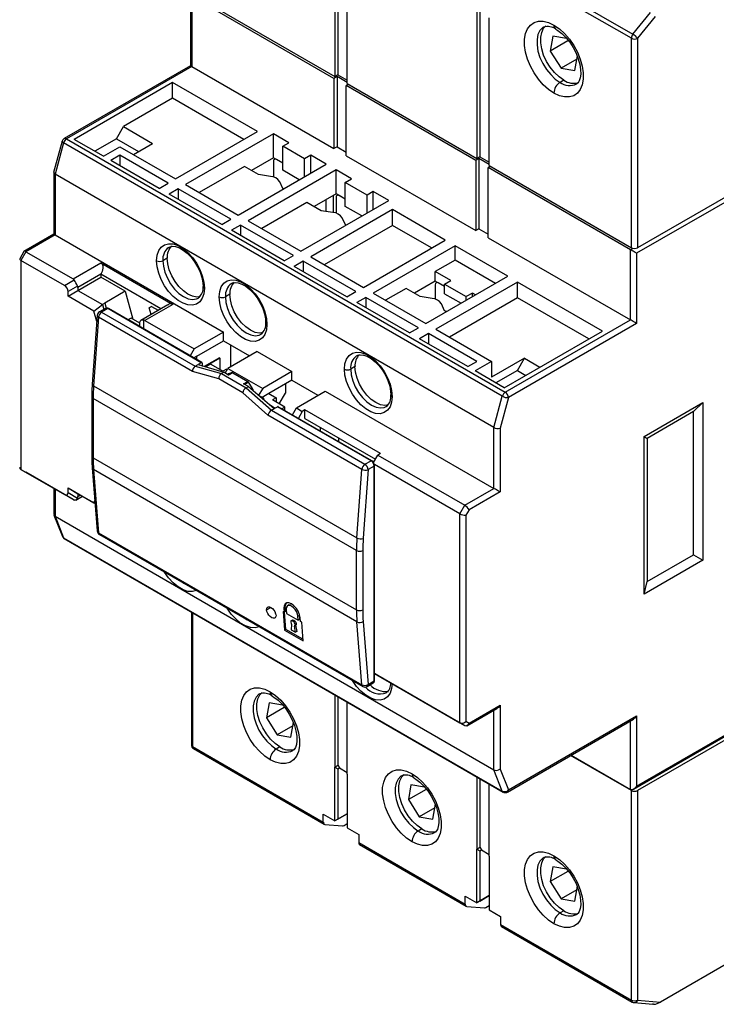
# Model space of a CAD drawing. Header units: millimetres. Extents: x 0 to 699, y 0 to 540.
# Tile 13 of 16: x 440 to 519, y 320 to 433. Entities that reach past the tile are written whole.
import ezdxf

# ---------------------------------------------------------------- set-up
doc = ezdxf.new("R2010")
doc.units = ezdxf.units.MM
doc.header["$LTSCALE"] = 2.5

msp = doc.modelspace()

# ---------------------------------------------------------------- linework, layer by layer
for p, q in [((475.82, 442.9), (475.82, 426.04)), ((476.18, 443.1), (476.18, 426.24)), ((477.24, 425.22), (477.24, 442.08)), ((494.91, 439.47), (509.83, 430.85)), ((509.66, 430.4), (494.74, 439.01)), ((459.34, 435.26), (459.34, 427.26)), ((475.72, 425.81), (459.49, 435.18)), ((459.49, 435.18), (459.49, 427.18)), ((459.59, 435.41), (475.82, 426.04)), ((492.02, 433.55), (492.02, 416.69)), ((492.37, 433.75), (492.37, 416.89)), ((493.43, 415.87), (493.43, 432.73)), ((509.83, 430.85), (511.84, 433.35)), ((512.37, 432.89), (510.37, 430.4)), ((500.71, 430.63), (500.4, 428.94)), ((502.42, 430.1), (500.4, 428.94)), ((502.25, 430.36), (500.71, 430.63)), ((509.66, 406.5), (509.66, 430.4)), ((510.37, 430.4), (510.37, 406.5)), ((500.4, 428.94), (501.65, 426.98)), ((503.43, 428.01), (501.65, 426.98)), ((503.2, 426.72), (503.5, 428.41)), ((459.34, 427.26), (444.95, 418.96)), ((459.49, 427.18), (445.2, 418.93)), ((459.49, 427.18), (475.72, 417.81)), ((501.65, 426.98), (503.2, 426.72)), ((476.07, 426.02), (475.72, 425.81)), ((475.72, 425.81), (475.72, 417.81)), ((476.18, 426.24), (475.82, 426.04)), ((477.24, 425.34), (476.07, 426.02)), ((476.07, 426.02), (476.07, 418.01)), ((476.18, 426.24), (477.24, 425.63)), ((501.95, 425.61), (501.53, 425.37)), ((457.3, 425.34), (446.09, 418.87)), ((466.98, 419.75), (457.3, 425.34)), ((457.3, 423.55), (457.3, 425.34)), ((477.38, 425.14), (477.13, 425)), ((491.91, 416.46), (477.13, 425)), ((477.13, 416.99), (477.13, 425)), ((477.24, 425.22), (492.02, 416.69)), ((457.3, 423.55), (451.71, 420.32)), ((465.43, 418.85), (457.3, 423.55)), ((450.9, 418.92), (451.71, 420.32)), ((451.71, 420.32), (455.03, 418.4)), ((445.2, 418.93), (495.27, 390.03)), ((449.41, 416.95), (446.09, 418.87)), ((450.9, 418.92), (448.45, 417.51)), ((450.9, 418.92), (453.41, 417.47)), ((457.65, 414.36), (466.98, 419.75)), ((468.82, 419.5), (458.78, 413.71)), ((470.59, 418.48), (468.82, 419.5)), ((468.82, 416.77), (468.82, 419.5)), ((444.72, 418.65), (443.74, 415.07)), ((444.87, 418.48), (443.9, 414.91)), ((494.93, 389.57), (444.87, 418.48)), ((449.41, 416.95), (451.29, 418.03)), ((451.29, 418.03), (457.65, 414.36)), ((452.84, 417.14), (455.03, 418.4)), ((469.88, 418.08), (470.59, 418.48)), ((472.36, 416.65), (469.88, 418.08)), ((469.88, 415.34), (469.88, 418.08)), ((476.07, 418.01), (475.72, 417.81)), ((476.07, 418.01), (477.13, 417.4)), ((451.29, 417.05), (450.26, 416.46)), ((456.8, 413.87), (451.29, 417.05)), ((451.29, 417.05), (451.29, 415.87)), ((468.82, 416.77), (466.31, 415.32)), ((469.88, 416.16), (468.82, 416.77)), ((469.03, 416.65), (468.93, 416.59)), ((473.07, 417.05), (472.36, 416.65)), ((472.36, 414.61), (472.36, 416.65)), ((474.83, 416.03), (473.07, 417.05)), ((473.07, 415.01), (473.07, 417.05)), ((477.13, 416.99), (491.91, 408.46)), ((492.26, 416.67), (491.91, 416.46)), ((492.37, 416.89), (492.02, 416.69)), ((493.43, 415.99), (492.26, 416.67)), ((492.26, 416.67), (492.26, 408.67)), ((492.37, 416.89), (493.43, 416.28)), ((455.78, 413.28), (450.26, 416.46)), ((465.5, 415.79), (460.34, 412.81)), ((464.79, 410.24), (474.83, 416.03)), ((467.12, 414.85), (465.5, 415.79)), ((468.82, 416.36), (468.82, 414.56)), ((469.88, 416.16), (469.18, 416.57)), ((491.91, 416.46), (491.91, 408.46)), ((493.57, 415.79), (493.32, 415.65)), ((493.32, 407.65), (493.32, 415.65)), ((509.55, 406.28), (493.32, 415.65)), ((493.43, 415.87), (509.66, 406.5)), ((443.75, 415.12), (443.75, 408.05)), ((493.96, 386.01), (443.9, 414.91)), ((443.9, 414.91), (443.9, 407.97)), ((475.96, 415.38), (465.92, 409.58)), ((468.47, 414.65), (467.12, 414.85)), ((471.76, 414.26), (469.88, 415.34)), ((477.73, 414.36), (475.96, 415.38)), ((475.96, 412.65), (475.96, 415.38)), ((477.02, 413.95), (477.73, 414.36)), ((455.78, 413.28), (456.8, 413.87)), ((457.93, 413.22), (456.91, 412.63)), ((463.94, 409.75), (457.93, 413.22)), ((457.93, 413.22), (457.93, 412.03)), ((458.78, 413.71), (464.79, 410.24)), ((469.89, 413.25), (469.53, 414.03)), ((469.95, 413.22), (469.89, 413.25)), ((479.5, 412.52), (477.02, 413.95)), ((477.02, 411.22), (477.02, 413.95)), ((462.92, 409.16), (456.91, 412.63)), ((475.96, 412.65), (473.45, 411.2)), ((475.68, 410.51), (475.68, 412.49)), ((477.02, 412.04), (475.96, 412.65)), ((475.96, 412.24), (475.96, 410.44)), ((476.17, 412.53), (476.07, 412.47)), ((477.02, 412.04), (476.32, 412.45)), ((480.21, 412.93), (479.5, 412.52)), ((479.5, 410.48), (479.5, 412.52)), ((481.97, 411.91), (480.21, 412.93)), ((480.21, 410.89), (480.21, 412.93)), ((521.93, 412.61), (510.26, 405.87)), ((521.93, 413.18), (510.37, 406.5)), ((472.64, 411.67), (467.48, 408.69)), ((471.93, 406.12), (481.97, 411.91)), ((474.26, 410.73), (472.64, 411.67)), ((474.83, 410.64), (474.83, 412)), ((478.9, 410.14), (477.02, 411.22)), ((482.4, 410.85), (473.07, 405.46)), ((475.61, 410.52), (474.26, 410.73)), ((477.03, 409.13), (476.67, 409.91)), ((488.41, 407.38), (482.4, 410.85)), ((482.4, 409.05), (482.4, 410.85)), ((462.92, 409.16), (463.94, 409.75)), ((465.07, 409.09), (464.05, 408.5)), ((471.09, 405.63), (465.07, 409.09)), ((465.07, 409.09), (465.07, 407.91)), ((465.92, 409.58), (471.93, 406.12)), ((482.4, 409.05), (474.62, 404.56)), ((477.1, 409.09), (477.03, 409.13)), ((486.85, 406.48), (482.4, 409.05)), ((443.75, 408.06), (440.32, 406.08)), ((443.9, 407.97), (440.57, 406.05)), ((443.9, 407.97), (463.13, 396.87)), ((470.06, 405.03), (464.05, 408.5)), ((492.26, 408.67), (491.91, 408.46)), ((492.26, 408.67), (493.32, 408.05)), ((493.32, 407.65), (509.55, 398.28)), ((479.08, 401.99), (488.41, 407.38)), ((489.54, 406.73), (480.21, 401.34)), ((495.55, 403.26), (489.54, 406.73)), ((489.54, 405.09), (489.54, 406.73)), ((440.35, 406.08), (439.87, 405.25)), ((440.57, 406.05), (440.01, 405.07)), ((440.57, 406.05), (445.95, 402.95)), ((470.06, 405.03), (471.09, 405.63)), ((473.07, 405.46), (479.08, 401.99)), ((509.55, 406.28), (509.83, 406.44)), ((509.55, 398.28), (509.55, 406.28)), ((510.26, 405.87), (510.26, 397.87)), ((440.01, 405.07), (440.01, 381.23)), ((444.98, 402.2), (440.01, 405.07)), ((445.95, 402.95), (449.13, 404.79)), ((449.13, 404.79), (457.33, 400.05)), ((456.7, 405.32), (456.2, 405.03)), ((472.22, 404.97), (471.19, 404.38)), ((477.2, 400.91), (471.19, 404.38)), ((478.23, 401.5), (472.22, 404.97)), ((472.22, 404.97), (472.22, 403.79)), ((489.54, 405.09), (487.28, 403.79)), ((494.14, 402.44), (489.54, 405.09)), ((449.13, 403.48), (446.51, 401.97)), ((446.51, 401.64), (449.13, 403.15)), ((455.97, 399.53), (449.13, 403.48)), ((449.13, 403.48), (449.13, 403.15)), ((451.91, 401.55), (449.13, 403.15)), ((486.22, 397.87), (495.55, 403.26)), ((487.28, 402.69), (487.28, 403.79)), ((489.05, 402.77), (487.28, 403.79)), ((444.98, 402.2), (446.07, 402.83)), ((446.47, 402.14), (445.38, 401.51)), ((487.28, 402.69), (484.91, 401.32)), ((488.34, 402.08), (487.28, 402.69)), ((487.28, 402.28), (487.28, 400.64)), ((496.68, 402.6), (487.35, 397.22)), ((487.49, 402.57), (487.38, 402.51)), ((488.34, 402.08), (487.63, 402.49)), ((488.34, 402.36), (489.05, 402.77)), ((488.34, 402.36), (490.81, 400.93)), ((488.34, 401.26), (488.34, 402.36)), ((506.37, 397.01), (496.68, 402.6)), ((496.68, 400.81), (496.68, 402.6)), ((445.38, 400.99), (446.51, 401.64)), ((445.38, 400.99), (445.38, 401.51)), ((448.34, 399.29), (445.38, 400.99)), ((446.51, 401.97), (446.51, 401.64)), ((446.51, 401.64), (449.3, 400.04)), ((451.91, 401.55), (449.58, 400.2)), ((451.91, 401.55), (452.76, 398.36)), ((463.84, 401.2), (463.34, 400.91)), ((477.2, 400.91), (478.23, 401.5)), ((480.21, 401.34), (486.22, 397.87)), ((483.95, 401.87), (481.62, 400.52)), ((485.57, 400.93), (483.95, 401.87)), ((486.92, 400.73), (485.57, 400.93)), ((488.34, 401.26), (490.22, 400.18)), ((491.52, 401.34), (490.81, 400.93)), ((490.81, 400.52), (490.81, 400.93)), ((491.87, 401.13), (491.52, 401.34)), ((491.52, 400.93), (491.52, 401.34)), ((448.34, 399.29), (449.3, 400.04)), ((449.58, 400.2), (449.3, 400.04)), ((449.3, 400.04), (449.45, 399.47)), ((449.58, 400.2), (449.74, 399.62)), ((456.76, 399.99), (453.68, 398.21)), ((457.33, 400.05), (454.15, 398.21)), ((454.64, 399.67), (454.9, 399.82)), ((454.9, 399.82), (454.64, 399.67)), ((454.9, 399.82), (455.68, 399.37)), ((479.36, 400.85), (478.33, 400.26)), ((484.34, 396.79), (478.33, 400.26)), ((485.37, 397.38), (479.36, 400.85)), ((479.36, 400.85), (479.36, 399.67)), ((488.35, 399.33), (487.98, 400.11)), ((496.68, 400.81), (488.9, 396.32)), ((504.81, 396.11), (496.68, 400.81)), ((448.71, 398.78), (448.15, 390.96)), ((448.66, 398.08), (448.34, 399.29)), ((449.66, 399.59), (448.96, 399.18)), ((449.91, 399.56), (449.21, 399.16)), ((449.21, 399.16), (459.88, 392.99)), ((460.58, 393.4), (449.91, 399.56)), ((460.66, 393.41), (449.98, 399.57)), ((454.85, 398.89), (454.64, 399.67)), ((488.55, 399.22), (488.35, 399.33)), ((448.85, 398.58), (448.3, 390.75)), ((459.57, 392.39), (448.85, 398.58)), ((452.22, 398.28), (452.28, 398.31)), ((452.57, 398.48), (452.28, 398.31)), ((452.28, 398.31), (453.58, 397.56)), ((453.58, 397.89), (452.57, 398.48)), ((453.58, 397.49), (453.58, 398.03)), ((453.98, 398.27), (453.98, 397.26)), ((454.15, 398.21), (459.78, 394.97)), ((495.27, 390.03), (509.55, 398.28)), ((510.26, 397.87), (495.62, 389.42)), ((463.13, 396.87), (459.78, 394.97)), ((463.13, 395.89), (463.13, 396.87)), ((484.34, 396.79), (485.37, 397.38)), ((486.5, 396.73), (485.47, 396.13)), ((492.02, 393.54), (486.5, 396.73)), ((486.5, 396.73), (486.5, 395.54)), ((487.35, 397.22), (493.71, 393.54)), ((495.16, 390.54), (506.37, 397.01)), ((460.06, 394.15), (463.13, 395.89)), ((463.13, 395.89), (466.1, 394.17)), ((463.95, 392.93), (463.95, 395.41)), ((490.99, 392.95), (485.47, 396.13)), ((459.78, 394.97), (459.32, 394.18)), ((459.72, 393.95), (460.06, 394.15)), ((460.09, 394.13), (459.74, 393.93)), ((460.09, 394.13), (460.06, 394.15)), ((460.09, 393.73), (460.09, 394.13)), ((466.95, 394.66), (463.63, 392.74)), ((466.95, 394.66), (470.91, 392.38)), ((459.88, 392.99), (460.21, 393.18)), ((460.58, 393.4), (460.21, 393.18)), ((460.21, 393.18), (463.14, 392.3)), ((460.69, 393.05), (460.67, 393.04)), ((460.69, 393.34), (460.69, 393.05)), ((460.69, 393.05), (460.74, 393.02)), ((462.68, 393.97), (460.93, 392.96)), ((462.71, 393.93), (461, 392.94)), ((461.65, 393.23), (461.09, 392.92)), ((463.06, 392.42), (461.65, 393.23)), ((462.68, 393.97), (462.71, 393.93)), ((462.71, 393.93), (462.71, 392.62)), ((490.99, 392.95), (492.02, 393.54)), ((493.71, 393.54), (491.84, 392.46)), ((497.46, 393.91), (493.71, 391.75)), ((493.71, 393.54), (493.71, 391.75)), ((496.65, 392.51), (497.46, 393.91)), ((497.46, 393.91), (499.23, 392.89)), ((462.57, 391.55), (459.57, 392.39)), ((459.88, 392.99), (462.88, 392.15)), ((462.88, 392.15), (463.14, 392.3)), ((462.88, 392.15), (465.71, 390.52)), ((462.88, 392.15), (462.88, 392.15)), ((463.48, 392.66), (463.06, 392.42)), ((463.7, 391.98), (463.14, 392.3)), ((463.31, 392.2), (463.63, 392.74)), ((463.48, 392.66), (463.55, 392.62)), ((463.67, 392.11), (463.57, 392.05)), ((463.68, 392.11), (463.58, 392.05)), ((463.63, 392.74), (467.59, 390.46)), ((463.64, 392.01), (464.09, 392.27)), ((463.68, 392.11), (463.67, 392.11)), ((464.09, 392.27), (463.68, 392.11)), ((464.18, 392.26), (463.7, 391.98)), ((464.18, 392.26), (465.9, 391.27)), ((470.91, 392.38), (467.59, 390.46)), ((470.91, 391.4), (470.91, 392.38)), ((478.12, 392.95), (477.63, 392.66)), ((495.16, 390.54), (491.84, 392.46)), ((496.65, 392.51), (494.2, 391.09)), ((496.65, 392.51), (497.61, 391.95)), ((448.3, 390.75), (478.35, 373.41)), ((465.31, 389.97), (462.57, 391.55)), ((465.41, 390.99), (465.9, 391.27)), ((465.97, 390.67), (465.41, 390.99)), ((465.99, 391.18), (465.54, 390.92)), ((466.4, 390.54), (465.99, 391.18)), ((470.91, 391.4), (468.29, 389.89)), ((470.2, 390.99), (470.2, 389.93)), ((470.91, 391.4), (473.89, 389.68)), ((468.19, 387.42), (465.31, 389.97)), ((465.71, 390.52), (465.97, 390.67)), ((465.71, 390.52), (465.71, 390.52)), ((465.71, 390.52), (468.58, 387.97)), ((465.97, 390.67), (468.91, 388.16)), ((466.24, 390.44), (466.4, 390.54)), ((466.45, 390.38), (466.37, 390.33)), ((466.45, 390.38), (466.45, 390.26)), ((467.59, 390.46), (467.13, 389.68)), ((467.7, 389.34), (467.16, 389.65)), ((468.29, 389.89), (467.52, 389.44)), ((468.29, 389.89), (469.14, 389.4)), ((469.49, 388.7), (470.2, 389.93)), ((471.43, 388.24), (474.73, 390.17)), ((474.73, 390.17), (493.96, 379.07)), ((448.1, 389.53), (448.1, 382.77)), ((478.3, 371.98), (448.25, 389.33)), ((448.25, 389.33), (448.25, 382.56)), ((467.62, 389.34), (467.34, 389.5)), ((467.62, 389.34), (467.57, 389.31)), ((467.73, 389.17), (467.73, 389.27)), ((468.37, 388.62), (469.03, 388.23)), ((469.14, 389.4), (468.72, 389.15)), ((470.13, 388.34), (468.72, 389.15)), ((469.14, 389.4), (469.14, 388.91)), ((493.96, 386.01), (494.93, 389.57)), ((495.62, 389.42), (494.67, 385.94)), ((511.11, 384.97), (517.82, 388.85)), ((516.76, 387.83), (517.82, 388.85)), ((517.82, 388.85), (517.82, 370.88)), ((478.91, 381.23), (468.19, 387.42)), ((468.58, 387.97), (468.91, 388.16)), ((468.58, 387.97), (479.26, 381.81)), ((468.91, 388.16), (469.28, 388.38)), ((479.96, 382.21), (469.28, 388.38)), ((480.03, 382.22), (469.36, 388.38)), ((470.13, 388.34), (469.79, 388.14)), ((470.13, 387.94), (470.13, 388.34)), ((470.98, 387.45), (471.43, 388.24)), ((471.43, 388.24), (472.11, 387.85)), ((472.11, 387.85), (471.66, 387.06)), ((472.39, 388.01), (472.11, 387.85)), ((481.02, 383.03), (472.39, 388.01)), ((472.39, 387.03), (472.39, 388.01)), ((516.76, 387.83), (511.46, 384.76)), ((516.76, 371.49), (516.76, 387.83)), ((472.39, 387.03), (480.45, 382.38)), ((474.16, 386.01), (474.16, 385.61)), ((493.96, 379.07), (493.96, 386.01)), ((494.67, 385.94), (494.67, 378.66)), ((476.28, 384.39), (476.28, 384.78)), ((511.11, 367), (511.11, 384.97)), ((511.11, 384.97), (511.46, 384.76)), ((511.46, 384.76), (511.46, 368.43)), ((481.02, 383.03), (480.74, 382.87)), ((448.25, 382.56), (478.3, 365.21)), ((479.26, 381.81), (479.96, 382.21)), ((480.24, 382.01), (480.74, 382.87)), ((490.07, 376.17), (480.34, 381.79)), ((480.74, 382.87), (490.64, 377.15)), ((440.01, 381.23), (444.98, 378.36)), ((440.01, 381.23), (440.57, 380.9)), ((445.95, 377.8), (440.57, 380.9)), ((448.15, 381.4), (448.71, 374.21)), ((478.35, 363.85), (448.3, 381.2)), ((448.3, 381.2), (448.85, 374.01)), ((478.35, 373.41), (478.91, 381.23)), ((479.61, 381.2), (479.06, 373.37)), ((480.31, 381.6), (479.61, 381.2)), ((480.31, 357.1), (480.31, 381.6)), ((480.36, 357.17), (480.36, 381.66)), ((443.75, 379.07), (443.75, 376.08)), ((443.9, 378.98), (443.9, 375.88)), ((445.38, 379.11), (448.34, 377.4)), ((445.38, 378.59), (445.38, 379.11)), ((445.38, 379.11), (446.51, 378.45)), ((445.38, 378.59), (446.47, 377.96)), ((448.47, 377.33), (446.51, 378.45)), ((446.51, 378.45), (446.51, 378.13)), ((490.64, 377.15), (493.96, 379.07)), ((494.67, 378.66), (491.14, 376.62)), ((446.07, 377.73), (444.98, 378.36)), ((446.27, 377.72), (447.03, 378.16)), ((446.51, 378.13), (446.8, 378.29)), ((448.34, 377.4), (448.44, 377.67)), ((448.34, 377.4), (448.47, 377.33)), ((490.07, 376.17), (490.64, 377.15)), ((490.07, 352.33), (490.07, 376.17)), ((491.14, 376.62), (490.78, 376)), ((443.77, 376.02), (444.74, 373.59)), ((443.9, 375.88), (493.96, 346.98)), ((443.9, 375.88), (444.87, 373.44)), ((490.78, 376), (490.78, 352.5)), ((448.85, 374.01), (478.91, 356.67)), ((444.87, 373.44), (494.93, 344.54)), ((444.95, 373.34), (495.02, 344.44)), ((448.96, 373.82), (479.01, 356.47)), ((478.3, 365.21), (478.3, 371.98)), ((479, 371.98), (479, 365.21)), ((517.82, 370.88), (511.11, 367)), ((511.46, 368.43), (516.76, 371.49)), ((516.76, 371.49), (517.82, 370.88)), ((511.11, 367), (511.46, 368.43)), ((459.45, 364.98), (459.45, 349.82)), ((468.04, 365.21), (468.53, 365.49)), ((470.06, 364.94), (469.92, 365.02)), ((469.92, 365.02), (470.08, 362.91)), ((470.16, 365.49), (470.02, 365.41)), ((470.02, 365.41), (470.06, 364.94)), ((470.2, 365.02), (470.06, 364.94)), ((470.22, 362.99), (470.07, 364.95)), ((470.2, 365.02), (470.16, 365.49)), ((470.27, 365.27), (470.31, 364.8)), ((470.61, 365.78), (470.41, 365.67)), ((459.59, 364.89), (459.59, 349.62)), ((470.31, 364.8), (471.65, 364.02)), ((471, 364.05), (470.84, 363.96)), ((471.75, 364.57), (471.61, 364.49)), ((471.65, 364.02), (471.61, 364.49)), ((471.79, 364.1), (471.65, 364.02)), ((471.75, 364.57), (471.79, 364.1)), ((471.9, 363.88), (471.86, 364.35)), ((472.04, 363.8), (471.9, 363.88)), ((478.91, 356.67), (478.35, 363.85)), ((479.06, 363.88), (479.61, 356.7)), ((470.22, 362.99), (470.08, 362.91)), ((470.08, 362.91), (472.2, 361.69)), ((472.19, 361.86), (470.22, 362.99)), ((470.89, 363.55), (470.85, 362.95)), ((470.85, 362.95), (471.35, 362.67)), ((471.35, 362.67), (471.21, 363.37)), ((471.22, 363.37), (471.37, 363.46)), ((471.42, 363.61), (471.28, 363.53)), ((471.35, 363.45), (471.49, 362.75)), ((471.49, 362.75), (471.35, 362.67)), ((472.2, 361.69), (472.04, 363.8)), ((479.61, 356.7), (480.31, 357.1)), ((480.36, 357.94), (490.07, 352.33)), ((480.74, 357.72), (480.36, 357.94)), ((490.64, 352), (480.74, 357.72)), ((479.51, 356.47), (480.21, 356.88)), ((475.82, 355.52), (475.82, 347.28)), ((476.18, 355.32), (476.18, 347.49)), ((468.32, 354.6), (468.02, 352.91)), ((470.03, 354.08), (468.02, 352.91)), ((469.87, 354.34), (468.32, 354.6)), ((477.24, 346.46), (477.24, 354.71)), ((490.89, 351.98), (494.32, 353.96)), ((491.14, 352.29), (494.67, 354.33)), ((493.96, 346.98), (493.96, 353.75)), ((494.67, 354.33), (494.67, 347.05)), ((468.02, 352.91), (469.26, 350.96)), ((495.52, 344.44), (509.91, 352.75)), ((495.62, 344.67), (510.26, 353.12)), ((510.26, 353.12), (510.26, 345.12)), ((471.04, 351.99), (469.26, 350.96)), ((470.81, 350.7), (471.11, 352.38)), ((490.64, 352), (490.07, 352.33)), ((490.78, 352.5), (491.14, 352.29)), ((509.55, 344.71), (509.55, 352.55)), ((509.91, 344.75), (521.82, 351.63)), ((510.26, 345.12), (521.93, 351.86)), ((469.26, 350.96), (470.81, 350.7)), ((521.93, 351.28), (510.37, 344.61)), ((459.59, 349.62), (474.51, 341)), ((459.7, 349.39), (474.62, 340.77)), ((469.56, 349.59), (469.14, 349.34)), ((509.66, 344.61), (502.73, 348.61)), ((502.77, 348.63), (509.55, 344.71)), ((475.82, 347.28), (476.18, 347.49)), ((475.82, 341.16), (475.82, 347.28)), ((475.82, 347.28), (476.18, 347.08)), ((476.18, 347.49), (476.35, 347.18)), ((476.18, 347.08), (476.35, 347.18)), ((476.18, 347.08), (476.18, 341.36)), ((476.35, 347.18), (477.24, 346.67)), ((494.93, 344.54), (493.96, 346.98)), ((494.67, 347.05), (495.62, 344.67)), ((477.24, 346.46), (477.24, 340.34)), ((492.02, 346.17), (492.02, 337.93)), ((492.37, 345.97), (492.37, 338.14)), ((484.51, 345.25), (484.21, 343.57)), ((486.23, 344.73), (484.21, 343.57)), ((486.06, 344.99), (484.51, 345.25)), ((493.43, 337.12), (493.43, 345.36)), ((509.66, 320.72), (509.66, 344.61)), ((510.37, 344.61), (510.37, 320.72)), ((484.21, 343.57), (485.45, 341.61)), ((487.24, 342.64), (485.45, 341.61)), ((487, 341.35), (487.31, 343.04)), ((474.51, 341), (474.51, 341.91)), ((474.51, 341.91), (475.82, 341.16)), ((477.24, 341.97), (475.82, 341.16)), ((476.18, 341.36), (475.82, 341.16)), ((476.18, 341.36), (477.24, 341.97)), ((485.45, 341.61), (487, 341.35)), ((474.69, 340.75), (476.7, 340.57)), ((476.87, 340.62), (477.24, 340.83)), ((477.24, 340.34), (478.55, 339.59)), ((485.76, 340.24), (485.33, 339.99)), ((478.55, 339.59), (478.55, 338.68)), ((478.55, 338.68), (490.71, 331.66)), ((478.65, 338.45), (490.81, 331.43)), ((492.02, 337.93), (492.37, 338.14)), ((492.37, 338.14), (492.55, 337.83)), ((492.02, 331.81), (492.02, 337.93)), ((492.02, 337.93), (492.37, 337.73)), ((492.37, 337.73), (492.55, 337.83)), ((492.37, 337.73), (492.37, 332.01)), ((492.55, 337.83), (493.43, 337.32)), ((493.43, 337.12), (493.43, 330.99)), ((500.71, 335.91), (500.4, 334.22)), ((502.25, 335.64), (500.71, 335.91)), ((540.9, 336.6), (512.98, 320.48)), ((502.42, 335.38), (500.4, 334.22)), ((500.4, 334.22), (501.65, 332.27)), ((503.2, 332), (503.5, 333.69)), ((490.71, 332.56), (492.02, 331.81)), ((490.71, 331.66), (490.71, 332.56)), ((493.43, 332.63), (492.02, 331.81)), ((492.37, 332.01), (493.43, 332.63)), ((503.43, 333.29), (501.65, 332.27)), ((490.88, 331.4), (492.89, 331.22)), ((492.37, 332.01), (492.02, 331.81)), ((493.06, 331.27), (493.43, 331.48)), ((501.65, 332.27), (503.2, 332)), ((493.43, 330.99), (494.74, 330.24)), ((494.74, 330.24), (494.74, 329.33)), ((501.95, 330.89), (501.53, 330.65)), ((494.74, 329.33), (509.66, 320.72)), ((494.84, 329.1), (509.76, 320.49)), ((509.97, 320.42), (512.09, 320.23)), ((510.37, 320.72), (512.98, 320.48)), ((512.19, 320.23), (512.08, 320.24))]:
    msp.add_line(p, q)
at = {"flags": 128}
for points in [[(500.82, 424.14), (500.2, 424.56), (499.61, 425.1), (499.05, 425.74), (498.56, 426.46), (498.14, 427.23), (497.81, 428.03), (497.59, 428.82), (497.47, 429.59), (497.47, 430.31), (497.59, 430.95), (497.81, 431.48), (498.14, 431.9), (498.56, 432.19), (499.05, 432.34), (499.61, 432.34), (500.2, 432.19), (500.82, 431.9)], [(499.65, 431.67), (499.56, 431.61), (499.23, 431.28), (499, 430.83), (498.89, 430.27), (498.89, 429.63), (499, 428.94), (499.23, 428.22), (499.56, 427.52), (499.97, 426.85), (500.45, 426.25), (500.97, 425.75), (501.53, 425.37)], [(501.95, 425.61), (501.4, 426), (500.87, 426.5), (500.39, 427.09), (499.98, 427.76), (499.65, 428.47), (499.43, 429.18), (499.31, 429.87), (499.31, 430.51), (499.43, 431.07), (499.65, 431.53), (499.91, 431.81)], [(500.82, 431.9), (501.44, 431.48), (502.03, 430.94), (502.59, 430.3), (503.08, 429.58), (503.5, 428.81), (503.83, 428.01), (504.05, 427.22), (504.16, 426.45), (504.16, 425.73), (504.05, 425.09), (503.83, 424.55), (503.5, 424.13), (503.08, 423.85), (502.59, 423.7), (502.03, 423.7), (501.44, 423.85), (500.82, 424.14)], [(501.03, 431.44), (501.26, 431.29), (501.72, 430.93), (502.18, 430.48), (502.62, 429.94), (503.01, 429.34), (503.34, 428.71), (503.6, 428.06), (503.78, 427.42), (503.87, 426.83), (503.88, 426.3), (503.82, 425.87), (503.71, 425.55), (503.57, 425.33), (503.42, 425.19), (503.4, 425.18)], [(459.49, 427.18), (459.41, 427.23), (459.35, 427.26), (459.35, 427.26)], [(444.87, 418.48), (444.81, 418.52), (444.76, 418.56), (444.73, 418.6), (444.72, 418.63), (444.72, 418.65)], [(443.9, 407.97), (443.81, 408.02), (443.76, 408.05), (443.76, 408.05)], [(455.49, 405.03), (455.55, 405.65), (455.73, 406.18), (456.01, 406.58), (456.39, 406.85), (456.85, 406.97), (457.37, 406.94), (457.93, 406.75), (458.5, 406.42), (459.06, 405.96), (459.58, 405.4), (460.04, 404.75), (460.42, 404.04), (460.7, 403.3), (460.88, 402.58), (460.94, 401.89)], [(456.89, 406.55), (457.02, 406.63), (457.32, 406.68), (457.66, 406.64), (458.09, 406.5), (458.53, 406.24), (458.98, 405.88), (459.42, 405.43), (459.82, 404.91), (460.17, 404.33), (460.45, 403.72), (460.65, 403.11), (460.76, 402.52), (460.79, 402.09)], [(440.57, 406.05), (440.48, 406.1), (440.4, 406.11), (440.35, 406.09), (440.35, 406.08)], [(510.26, 405.87), (510.08, 405.97), (509.86, 406.1), (509.74, 406.17), (509.64, 406.23), (509.55, 406.28)], [(440.01, 405.07), (439.92, 405.13), (439.87, 405.19), (439.86, 405.24), (439.87, 405.25)], [(449.13, 404.79), (449.26, 404.66), (449.35, 404.45), (449.36, 404.17), (449.28, 403.81), (449.13, 403.48)], [(460.94, 401.89), (460.88, 401.27), (460.7, 400.75), (460.42, 400.34), (460.04, 400.07), (459.58, 399.95), (459.06, 399.99), (458.5, 400.17), (457.93, 400.5), (457.37, 400.96), (456.85, 401.52), (456.39, 402.18), (456.01, 402.88), (455.73, 403.62), (455.55, 404.34), (455.49, 405.03)], [(456.2, 405.03), (456.26, 404.39), (456.44, 403.71), (456.72, 403.03), (457.09, 402.38), (457.54, 401.79), (458.04, 401.3), (458.57, 400.93), (459.1, 400.69), (459.6, 400.61), (460.05, 400.67), (460.26, 400.77)], [(460.51, 400.95), (460.09, 400.89), (459.59, 400.98), (459.06, 401.22), (458.54, 401.59), (458.04, 402.08), (457.59, 402.66), (457.21, 403.31), (456.93, 404), (456.76, 404.68), (456.7, 405.32)], [(446.07, 402.83), (446.01, 402.91), (445.95, 402.95)], [(446.51, 401.97), (446.5, 402.07), (446.47, 402.14)], [(462.64, 400.91), (462.69, 401.53), (462.87, 402.05), (463.16, 402.46), (463.54, 402.73), (464, 402.85), (464.52, 402.81), (465.07, 402.63), (465.64, 402.3), (466.2, 401.84), (466.72, 401.27), (467.18, 400.62), (467.56, 399.91), (467.84, 399.18), (468.02, 398.45), (468.08, 397.77)], [(464.03, 402.42), (464.16, 402.5), (464.46, 402.56), (464.8, 402.52), (465.23, 402.37), (465.67, 402.12), (466.13, 401.76), (466.56, 401.31), (466.96, 400.78), (467.31, 400.2), (467.59, 399.59), (467.79, 398.98), (467.91, 398.4), (467.93, 397.97)], [(468.08, 397.77), (468.02, 397.15), (467.84, 396.62), (467.56, 396.22), (467.18, 395.95), (466.72, 395.83), (466.2, 395.86), (465.64, 396.05), (465.07, 396.38), (464.52, 396.83), (464, 397.4), (463.54, 398.05), (463.16, 398.76), (462.87, 399.49), (462.69, 400.22), (462.64, 400.91)], [(463.34, 400.91), (463.4, 400.27), (463.58, 399.59), (463.86, 398.91), (464.23, 398.26), (464.68, 397.67), (465.18, 397.18), (465.71, 396.81), (466.24, 396.57), (466.74, 396.48), (467.19, 396.55), (467.4, 396.65)], [(467.65, 396.83), (467.23, 396.77), (466.73, 396.86), (466.21, 397.09), (465.68, 397.47), (465.18, 397.96), (464.73, 398.54), (464.35, 399.19), (464.07, 399.87), (463.9, 400.55), (463.84, 401.2)], [(453.58, 398.03), (453.62, 398.15), (453.72, 398.23), (453.98, 398.27)], [(454.15, 398.21), (454.06, 398.25), (453.98, 398.27)], [(510.26, 397.87), (510.08, 397.97), (509.86, 398.1), (509.74, 398.17), (509.64, 398.23), (509.55, 398.28)], [(476.92, 392.66), (476.98, 393.28), (477.15, 393.81), (477.44, 394.21), (477.82, 394.48), (478.28, 394.6), (478.8, 394.57), (479.36, 394.38), (479.93, 394.05), (480.48, 393.6), (481, 393.03), (481.46, 392.38), (481.84, 391.67), (482.13, 390.94), (482.3, 390.21), (482.36, 389.52)], [(478.31, 394.18), (478.45, 394.26), (478.74, 394.31), (479.09, 394.27), (479.51, 394.13), (479.96, 393.87), (480.41, 393.51), (480.85, 393.06), (481.25, 392.54), (481.6, 391.96), (481.88, 391.35), (482.08, 390.74), (482.19, 390.15), (482.22, 389.72)], [(459.88, 392.99), (459.88, 392.99), (459.88, 392.99)], [(482.36, 389.52), (482.3, 388.9), (482.13, 388.38), (481.84, 387.97), (481.46, 387.7), (481, 387.58), (480.48, 387.62), (479.93, 387.8), (479.36, 388.13), (478.8, 388.59), (478.28, 389.16), (477.82, 389.81), (477.44, 390.52), (477.15, 391.25), (476.98, 391.98), (476.92, 392.66)], [(477.63, 392.66), (477.69, 392.02), (477.86, 391.34), (478.14, 390.66), (478.52, 390.01), (478.97, 389.42), (479.47, 388.93), (479.99, 388.56), (480.52, 388.33), (481.02, 388.24), (481.47, 388.3), (481.69, 388.4)], [(481.94, 388.58), (481.52, 388.52), (481.02, 388.61), (480.49, 388.85), (479.96, 389.22), (479.46, 389.71), (479.01, 390.3), (478.64, 390.95), (478.36, 391.63), (478.18, 392.31), (478.12, 392.95)], [(448.15, 390.96), (448.11, 390.22), (448.1, 389.53)], [(468.58, 387.97), (468.58, 387.97), (468.58, 387.97)], [(448.1, 382.77), (448.11, 382.05), (448.15, 381.4)], [(444.98, 378.36), (445.16, 378.29), (445.3, 378.33), (445.36, 378.43), (445.38, 378.59)], [(494.67, 378.66), (494.49, 378.76), (494.26, 378.89), (494.15, 378.96), (494.04, 379.02), (493.96, 379.07)], [(445.95, 377.8), (446.02, 377.76), (446.07, 377.73)], [(446.47, 377.96), (446.38, 377.8), (446.26, 377.71), (446.07, 377.73)], [(446.47, 377.96), (446.51, 378.05), (446.51, 378.13)], [(460.05, 367.42), (460.04, 367.41), (459.58, 367.29), (459.06, 367.32), (458.5, 367.51), (457.93, 367.84), (457.37, 368.29), (456.85, 368.86), (456.39, 369.51), (456.38, 369.53)], [(458.47, 368.33), (458.57, 368.27), (458.67, 368.21)], [(467.19, 363.29), (467.18, 363.29), (466.72, 363.17), (466.2, 363.2), (465.64, 363.39), (465.07, 363.71), (464.52, 364.17), (464, 364.74), (463.54, 365.39), (463.53, 365.41)], [(468.04, 365.21), (468.05, 365.36), (468.12, 365.5), (468.22, 365.55), (468.36, 365.56), (468.53, 365.49), (468.7, 365.36), (468.86, 365.19), (468.97, 365.01), (469.07, 364.77), (469.11, 364.6)], [(469.11, 364.6), (469.1, 364.44), (469.03, 364.3), (468.93, 364.25), (468.79, 364.25), (468.62, 364.32), (468.45, 364.45), (468.29, 364.62), (468.18, 364.79), (468.08, 365.03), (468.04, 365.21)], [(471.86, 364.35), (471.8, 364.65), (471.63, 365.06), (471.43, 365.37), (471.16, 365.67), (470.86, 365.9), (470.57, 366.01), (470.33, 366.01), (470.16, 365.91), (470.04, 365.67), (470.02, 365.41)], [(470.16, 365.49), (470.18, 365.76), (470.3, 366), (470.38, 366.04)], [(471.61, 364.49), (471.57, 364.72), (471.44, 365.01), (471.3, 365.24), (471.1, 365.46), (470.88, 365.62), (470.67, 365.71), (470.49, 365.71), (470.37, 365.64), (470.28, 365.46), (470.27, 365.27)], [(470.57, 365.75), (470.63, 365.79), (470.81, 365.79)], [(465.61, 364.21), (465.71, 364.14), (465.81, 364.09)], [(471.28, 363.53), (471.27, 363.61), (471.22, 363.72), (471.17, 363.8), (471.09, 363.88), (471.01, 363.94), (470.93, 363.97), (470.87, 363.97), (470.82, 363.95), (470.79, 363.88), (470.79, 363.81)], [(470.79, 363.81), (470.83, 363.67), (470.89, 363.55)], [(470.99, 364.04), (471.01, 364.05), (471.08, 364.06), (471.16, 364.02), (471.24, 363.96), (471.31, 363.88), (471.36, 363.8), (471.41, 363.69), (471.42, 363.61)], [(471.21, 363.37), (471.27, 363.43), (471.28, 363.53)], [(471.42, 363.61), (471.41, 363.5), (471.36, 363.46)], [(482.36, 356.78), (482.3, 356.24), (482.13, 355.72), (481.84, 355.31), (481.46, 355.04), (481, 354.92), (480.48, 354.95), (479.93, 355.14), (479.36, 355.47), (478.8, 355.93), (478.28, 356.49), (477.82, 357.15), (477.81, 357.16)], [(468.43, 348.12), (467.82, 348.54), (467.22, 349.08), (466.67, 349.72), (466.17, 350.44), (465.75, 351.21), (465.43, 352), (465.2, 352.8), (465.09, 353.57), (465.09, 354.28), (465.2, 354.92), (465.43, 355.46), (465.75, 355.88), (466.17, 356.17), (466.67, 356.31), (467.22, 356.31), (467.82, 356.16), (468.43, 355.87)], [(467.26, 355.65), (467.17, 355.59), (466.84, 355.26), (466.62, 354.81), (466.5, 354.25), (466.5, 353.61), (466.62, 352.91), (466.84, 352.2), (467.17, 351.49), (467.58, 350.83), (468.06, 350.23), (468.59, 349.73), (469.14, 349.34)], [(469.56, 349.59), (469.01, 349.97), (468.49, 350.47), (468.01, 351.07), (467.59, 351.74), (467.27, 352.44), (467.04, 353.16), (466.93, 353.85), (466.93, 354.49), (467.04, 355.05), (467.27, 355.51), (467.53, 355.79)], [(468.43, 355.87), (469.05, 355.45), (469.65, 354.91), (470.2, 354.27), (470.7, 353.56), (471.11, 352.79), (471.44, 351.99), (471.66, 351.19), (471.78, 350.42), (471.78, 349.71), (471.66, 349.07), (471.44, 348.53), (471.11, 348.11), (470.7, 347.82), (470.2, 347.68), (469.65, 347.68), (469.05, 347.83), (468.43, 348.12)], [(468.64, 355.42), (468.88, 355.27), (469.34, 354.91), (469.8, 354.45), (470.23, 353.92), (470.62, 353.32), (470.96, 352.68), (471.22, 352.03), (471.39, 351.4), (471.48, 350.8), (471.49, 350.28), (471.43, 349.85), (471.32, 349.52), (471.19, 349.3), (471.03, 349.17), (471.01, 349.16)], [(494.67, 354.33), (494.49, 354.09), (494.31, 353.96)], [(510.26, 353.12), (510.08, 352.89), (509.9, 352.76)], [(491.14, 352.29), (491.04, 352.11), (490.89, 351.98), (490.76, 351.96), (490.64, 352)], [(484.63, 338.77), (484.01, 339.19), (483.41, 339.73), (482.86, 340.37), (482.36, 341.09), (481.95, 341.86), (481.62, 342.66), (481.4, 343.45), (481.28, 344.22), (481.28, 344.94), (481.4, 345.57), (481.62, 346.11), (481.95, 346.53), (482.36, 346.82), (482.86, 346.97), (483.41, 346.97), (484.01, 346.82), (484.63, 346.53)], [(483.46, 346.3), (483.36, 346.24), (483.04, 345.91), (482.81, 345.46), (482.7, 344.9), (482.7, 344.26), (482.81, 343.57), (483.04, 342.85), (483.36, 342.15), (483.77, 341.48), (484.25, 340.88), (484.78, 340.38), (485.33, 339.99)], [(485.76, 340.24), (485.21, 340.62), (484.68, 341.13), (484.2, 341.72), (483.79, 342.39), (483.46, 343.1), (483.24, 343.81), (483.12, 344.5), (483.12, 345.14), (483.24, 345.7), (483.46, 346.16), (483.72, 346.44)], [(484.63, 346.53), (485.24, 346.1), (485.84, 345.56), (486.39, 344.93), (486.89, 344.21), (487.31, 343.44), (487.63, 342.64), (487.86, 341.84), (487.97, 341.08), (487.97, 340.36), (487.86, 339.72), (487.63, 339.18), (487.31, 338.76), (486.89, 338.48), (486.39, 338.33), (485.84, 338.33), (485.24, 338.48), (484.63, 338.77)], [(484.83, 346.07), (485.07, 345.92), (485.53, 345.56), (485.99, 345.1), (486.43, 344.57), (486.82, 343.97), (487.15, 343.33), (487.41, 342.68), (487.58, 342.05), (487.68, 341.46), (487.69, 340.93), (487.63, 340.5), (487.52, 340.17), (487.38, 339.96), (487.23, 339.82), (487.21, 339.81)], [(510.26, 345.12), (510.08, 344.89), (509.86, 344.72), (509.74, 344.68), (509.64, 344.68), (509.55, 344.71)], [(500.82, 329.42), (500.2, 329.84), (499.61, 330.38), (499.05, 331.02), (498.56, 331.74), (498.14, 332.51), (497.81, 333.31), (497.59, 334.1), (497.47, 334.87), (497.47, 335.59), (497.59, 336.23), (497.81, 336.76), (498.14, 337.19), (498.56, 337.47), (499.05, 337.62), (499.61, 337.62), (500.2, 337.47), (500.82, 337.18)], [(499.65, 336.96), (499.56, 336.9), (499.23, 336.57), (499, 336.11), (498.89, 335.55), (498.89, 334.91), (499, 334.22), (499.23, 333.5), (499.56, 332.8), (499.97, 332.13), (500.45, 331.53), (500.97, 331.03), (501.53, 330.65)], [(501.95, 330.89), (501.4, 331.28), (500.87, 331.78), (500.39, 332.38), (499.98, 333.04), (499.65, 333.75), (499.43, 334.46), (499.31, 335.16), (499.31, 335.8), (499.43, 336.36), (499.65, 336.81), (499.91, 337.09)], [(500.82, 337.18), (501.44, 336.76), (502.03, 336.22), (502.59, 335.58), (503.08, 334.86), (503.5, 334.09), (503.83, 333.29), (504.05, 332.5), (504.16, 331.73), (504.16, 331.01), (504.05, 330.37), (503.83, 329.84), (503.5, 329.42), (503.08, 329.13), (502.59, 328.98), (502.03, 328.98), (501.44, 329.13), (500.82, 329.42)], [(501.03, 336.72), (501.26, 336.57), (501.72, 336.21), (502.18, 335.76), (502.62, 335.22), (503.01, 334.62), (503.34, 333.99), (503.6, 333.34), (503.78, 332.7), (503.87, 332.11), (503.88, 331.59), (503.82, 331.15), (503.71, 330.83), (503.57, 330.61), (503.42, 330.47), (503.4, 330.46)]]:
    msp.add_lwpolyline(points, dxfattribs=at)
for centre, radius, start, end in [((500.11, 430.18), 1.56, 53.9459, 106.8824), ((501.32, 431.85), 0.504, 174.4104, 233.9501), ((510.42, 430.36), 0.767, 140.2279, 177.3607), ((510.01, 431.08), 0.769, 242.6097, 297.3903), ((508.88, 429.21), 1.91, 38.7705, 59.8956), ((503.08, 427.22), 1.96, 234.8828, 285.6697), ((502.35, 424.07), 1.54, 122.6055, 177.3945), ((502.62, 426.87), 1.86, 234.0094, 294.7582), ((445.2, 418.52), 0.5, 119.9973, 164.7051), ((445.63, 418.28), 0.781, 122.8837, 165.1621), ((445.06, 418.73), 0.251, 54.3824, 114.3071), ((469.04, 416.4), 0.218, 50.7967, 189.214), ((443.97, 415.12), 0.22, 180.2773, 249.7319), ((468.39, 413.28), 1.37, 33.4389, 86.5665), ((476.18, 412.28), 0.218, 50.7967, 189.214), ((475.53, 409.16), 1.37, 33.4389, 86.5665), ((457.84, 405.21), 1.65, 125.7664, 186.315), ((458.52, 405.45), 1.83, 136.3513, 184.0416), ((510.01, 407.19), 0.769, 242.6097, 297.3903), ((455.85, 405.71), 0.769, 242.6097, 297.3903), ((444.58, 401.51), 0.8, 359.9984, 60.0016), ((442.14, 400.1), 4.79, 25.2146, 34.7854), ((459.44, 401.88), 1.36, 306.1995, 8.8725), ((461.03, 402.11), 0.24, 184.0332, 247.2633), ((464.99, 401.09), 1.65, 125.7664, 186.315), ((465.67, 401.32), 1.83, 136.3513, 184.0416), ((487.49, 402.32), 0.218, 50.7967, 189.214), ((462.99, 401.59), 0.769, 242.6097, 297.3903), ((457.1, 399.59), 0.511, 63.4261, 130.9793), ((486.84, 399.36), 1.37, 33.4389, 86.5665), ((449.21, 398.75), 0.5, 119.9973, 175.9287), ((448.94, 398.8), 0.236, 183.525, 247.8365), ((449.63, 398.5), 0.777, 122.7978, 174.3724), ((449.06, 398.95), 0.251, 54.3824, 114.3071), ((449.81, 399.33), 0.297, 54.8037, 120.233), ((449.76, 399.36), 0.251, 54.3824, 114.3071), ((449.95, 399.5), 0.0754, 65.686, 125.6182), ((466.59, 397.76), 1.36, 306.1995, 8.8725), ((468.17, 397.99), 0.24, 184.0332, 247.2633), ((479.27, 392.85), 1.65, 125.7664, 186.315), ((479.95, 393.08), 1.83, 136.3513, 184.0416), ((460.63, 393.35), 0.0655, 350.786, 129.2033), ((460.29, 392.4), 0.713, 124.3835, 181.0059), ((463.28, 391.57), 0.707, 124.126, 181.2639), ((464.12, 392.17), 0.107, 55.5963, 106.5598), ((477.27, 393.35), 0.769, 242.6097, 297.3903), ((448.39, 390.97), 0.236, 183.525, 247.8365), ((468.32, 389.32), 20.07, 175.8881, 179.9575), ((465.75, 391.03), 0.28, 31.8172, 58.3212), ((466.16, 389.78), 0.87, 121.5329, 167.4467), ((466.16, 390.37), 0.296, 2.2136, 34.0509), ((480.87, 389.51), 1.36, 306.1995, 8.8725), ((482.46, 389.74), 0.24, 184.0332, 247.2633), ((495.69, 389.37), 0.781, 122.8837, 165.1621), ((494.85, 389.38), 0.768, 2.6055, 57.3945), ((448.35, 389.56), 0.251, 185.7106, 245.624), ((467.66, 389.29), 0.0655, 350.786, 129.2033), ((495.54, 390.64), 1.23, 240.5365, 273.7343), ((469.04, 387.23), 0.87, 121.5334, 167.4467), ((469.33, 388.32), 0.0754, 65.686, 125.6182), ((494.4, 386.83), 0.933, 241.6237, 286.4222), ((448.35, 382.79), 0.251, 185.6948, 245.6253), ((465.91, 382.55), 17.66, 179.9517, 184.3841), ((479.68, 381.16), 0.777, 122.7978, 174.3724), ((478.84, 381.16), 0.768, 2.6055, 57.3945), ((480, 382.15), 0.0755, 65.7018, 125.6168), ((479.55, 381.57), 0.768, 2.6055, 57.3945), ((479.67, 381.64), 0.685, 1.9003, 58.1004), ((440.13, 381.46), 0.265, 175.5497, 242.4048), ((448.41, 381.43), 0.262, 188.0262, 244.4172), ((479.3, 381.97), 0.833, 242.007, 292.2161), ((480.28, 381.67), 0.0754, 294.3756, 354.294), ((490.73, 377.36), 1.36, 241.0771, 272.0226), ((489.93, 375.98), 1.36, 27.9704, 58.9275), ((444, 376.1), 0.24, 178.2065, 245.6942), ((449.21, 374.25), 0.5, 184.4344, 240.0027), ((448.97, 374.25), 0.262, 188.0527, 244.4155), ((449.09, 374.01), 0.233, 179.538, 235.8662), ((445.2, 373.78), 0.5, 201.785, 240.0027), ((445.02, 373.71), 0.301, 202.4714, 241.1796), ((445.05, 373.51), 0.192, 200.0333, 238.8367), ((498.37, 371.97), 20.07, 175.8881, 179.9575), ((478.74, 374.14), 0.833, 242.007, 292.2161), ((498.58, 371.97), 19.57, 175.8881, 179.9575), ((478.65, 372.66), 0.769, 242.6097, 297.3903), ((478.65, 365.9), 0.769, 242.6097, 297.3903), ((495.96, 365.2), 17.66, 179.9517, 184.3841), ((496.22, 365.2), 17.22, 179.9517, 184.3841), ((478.67, 364.49), 0.717, 243.2431, 302.2923), ((480.07, 357.13), 0.289, 298.0257, 6.3153), ((480.07, 357.08), 0.246, 305.0133, 6.2988), ((480.28, 357.17), 0.0754, 294.3747, 354.3052), ((479.23, 357.31), 0.717, 243.2431, 302.2923), ((479.14, 356.66), 0.233, 179.538, 235.8662), ((479.26, 356.9), 0.5, 240.0027, 299.9973), ((480.98, 357.78), 2.15, 219.4609, 289.2639), ((479.37, 356.67), 0.246, 305.0133, 6.2988), ((481.62, 358.35), 2.45, 223.5175, 277.366), ((480.97, 356.77), 1.24, 304.4625, 4.4065), ((467.72, 354.15), 1.56, 53.9459, 106.8824), ((468.94, 355.83), 0.504, 174.4104, 233.9501), ((490.31, 352.89), 0.612, 246.9943, 319.9061), ((459.95, 349.82), 0.5, 180, 240.0027), ((459.7, 349.85), 0.251, 185.6948, 245.6253), ((459.85, 349.59), 0.253, 174.5293, 234.1585), ((469.97, 348.05), 1.54, 122.6055, 177.3945), ((470.24, 350.85), 1.86, 234.0094, 294.7582), ((470.69, 351.19), 1.96, 234.8828, 285.6697), ((494.25, 347.58), 0.673, 244.0777, 307.8764), ((483.91, 344.81), 1.56, 53.9459, 106.8824), ((485.13, 346.48), 0.504, 174.4104, 233.9501), ((495.19, 345.08), 0.599, 245.18, 316.3819), ((495.12, 344.61), 0.192, 200.0333, 238.8367), ((495.27, 344.88), 0.5, 240.0027, 299.9973), ((495.38, 344.64), 0.24, 304.0564, 7.2558), ((510.01, 345.29), 0.769, 242.6097, 297.3903), ((474.73, 340.97), 0.22, 170.7481, 259.4532), ((476.71, 340.88), 0.307, 267.6422, 302.3493), ((486.89, 341.84), 1.96, 234.8828, 285.6697), ((486.16, 338.7), 1.54, 122.6055, 177.3945), ((486.43, 341.5), 1.86, 234.0094, 294.7582), ((478.8, 338.65), 0.253, 174.5293, 234.1585), ((500.11, 335.46), 1.56, 53.9459, 106.8824), ((501.32, 337.13), 0.504, 174.4104, 233.9501), ((490.92, 331.62), 0.22, 170.7481, 259.4532), ((492.9, 331.53), 0.307, 267.6422, 302.3493), ((502.35, 329.35), 1.54, 122.6055, 177.3945), ((502.62, 332.16), 1.86, 234.0094, 294.7582), ((503.08, 332.5), 1.96, 234.8828, 285.6697), ((494.99, 329.3), 0.253, 174.5293, 234.1585), ((510.01, 321.4), 0.769, 242.6097, 297.3903), ((509.89, 320.68), 0.239, 172.6245, 236.0633), ((510.01, 320.92), 0.5, 240.0027, 264.8905), ((509.98, 320.82), 0.4, 268.2619, 344.6162), ((512.06, 322), 1.77, 274.1529, 301.1962)]:
    msp.add_arc(centre, radius, start, end)

doc.saveas('drawing.dxf')
